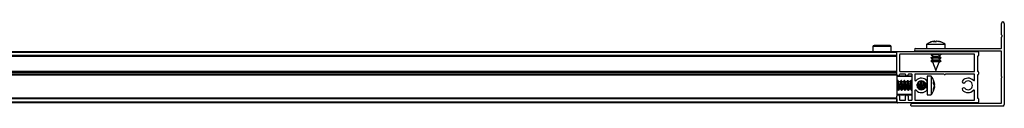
# Model space of a CAD drawing. Header units: millimetres. Extents: x 2867.23 to 2868.93, y 3696.15 to 3696.2.
# Tile 4 of 4: x 2868.513 to 2868.9344, y 3696.1503 to 3696.1863. Entities that reach past the tile are written whole.
import ezdxf

# ---------------------------------------------------------------- set-up
doc = ezdxf.new("R2010")
doc.units = ezdxf.units.MM
doc.layers.add('SANINDUSA', color=3, linetype='Continuous')

msp = doc.modelspace()

# ---------------------------------------------------------------- linework, layer by layer
at = {"layer": 'SANINDUSA'}
for p, q in [((2868.933222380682, 3696.180884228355), (2868.933222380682, 3696.185731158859)), ((2868.934422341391, 3696.185731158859), (2868.934422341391, 3696.150931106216)), ((2868.933452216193, 3696.180573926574), (2868.933245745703, 3696.180819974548)), ((2868.933245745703, 3696.179942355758), (2868.933452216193, 3696.180188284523)), ((2868.885538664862, 3696.176281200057), (2868.878678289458, 3696.176281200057)), ((2868.90117236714, 3696.176754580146), (2868.90117236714, 3696.175031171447)), ((2868.90117236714, 3696.176754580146), (2868.909033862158, 3696.176754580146)), ((2868.904507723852, 3696.178085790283), (2868.902987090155, 3696.177752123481)), ((2868.904437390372, 3696.178085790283), (2868.904067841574, 3696.177995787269)), ((2868.904149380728, 3696.177752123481), (2868.904507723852, 3696.178085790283)), ((2868.905082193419, 3696.177752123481), (2868.904149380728, 3696.177752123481)), ((2868.904454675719, 3696.178013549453), (2868.904790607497, 3696.178085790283)), ((2868.904579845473, 3696.177752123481), (2868.904507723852, 3696.178085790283)), ((2868.904790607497, 3696.178085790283), (2868.905262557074, 3696.177752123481)), ((2868.904833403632, 3696.177740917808), (2868.904790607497, 3696.178085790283)), ((2868.904954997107, 3696.178085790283), (2868.905333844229, 3696.177929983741)), ((2868.905389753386, 3696.178085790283), (2868.905081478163, 3696.177958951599)), ((2868.905554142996, 3696.178085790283), (2868.905082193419, 3696.177752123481)), ((2868.906815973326, 3696.177752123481), (2868.905389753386, 3696.178085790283)), ((2868.90710553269, 3696.177752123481), (2868.905554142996, 3696.178085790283)), ((2868.90583702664, 3696.178085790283), (2868.907357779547, 3696.177752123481)), ((2868.90590747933, 3696.178085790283), (2868.906274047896, 3696.177996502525)), ((2868.907357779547, 3696.177752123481), (2868.90710553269, 3696.177752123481)), ((2868.909143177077, 3696.176748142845), (2868.908663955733, 3696.177075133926)), ((2868.909033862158, 3696.176754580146), (2868.909172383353, 3696.176754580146)), ((2868.909172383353, 3696.175031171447), (2868.909172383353, 3696.176754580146)), ((2868.933222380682, 3696.175131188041), (2868.933222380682, 3696.179877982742)), ((2867.28042240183, 3696.173681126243), (2868.888422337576, 3696.173681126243)), ((2867.28042240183, 3696.173381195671), (2868.888422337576, 3696.173381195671)), ((2868.888422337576, 3696.171981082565), (2867.28042240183, 3696.171981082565)), ((2868.878178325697, 3696.175785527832), (2868.878159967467, 3696.173681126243)), ((2868.886038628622, 3696.175785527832), (2868.878178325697, 3696.175785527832)), ((2868.886056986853, 3696.173681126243), (2868.886038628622, 3696.175785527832)), ((2868.888422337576, 3696.173381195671), (2868.888422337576, 3696.173681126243)), ((2868.888422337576, 3696.171981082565), (2868.888422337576, 3696.173381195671)), ((2868.888422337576, 3696.163781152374), (2868.888422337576, 3696.173381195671)), ((2868.888722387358, 3696.173681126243), (2868.923122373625, 3696.173681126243)), ((2868.889622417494, 3696.172381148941), (2868.889622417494, 3696.165281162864)), ((2868.921622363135, 3696.172481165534), (2868.889722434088, 3696.172481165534)), ((2868.896522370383, 3696.175031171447), (2868.933122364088, 3696.175031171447)), ((2868.933122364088, 3696.173831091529), (2868.896522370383, 3696.173831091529)), ((2868.903148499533, 3696.173701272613), (2868.903119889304, 3696.173681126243)), ((2868.903212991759, 3696.173741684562), (2868.903148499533, 3696.173701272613)), ((2868.903212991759, 3696.172341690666), (2868.903148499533, 3696.172301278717)), ((2868.903161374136, 3696.172139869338), (2868.903712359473, 3696.171906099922)), ((2868.903162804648, 3696.17377053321), (2868.903318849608, 3696.173681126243)), ((2868.903162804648, 3696.172370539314), (2868.903761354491, 3696.172027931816)), ((2868.903712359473, 3696.172089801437), (2868.903712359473, 3696.171416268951)), ((2868.906573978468, 3696.172031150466), (2868.90662070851, 3696.171972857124)), ((2868.90663239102, 3696.171945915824), (2868.907173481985, 3696.172196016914)), ((2868.90663239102, 3696.171306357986), (2868.90663239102, 3696.171972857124)), ((2868.907181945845, 3696.172391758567), (2868.907025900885, 3696.172481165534)), ((2868.907181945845, 3696.173791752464), (2868.907113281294, 3696.173831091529)), ((2868.907125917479, 3696.172423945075), (2868.907224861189, 3696.172481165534)), ((2868.907131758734, 3696.172420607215), (2868.90719625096, 3696.172461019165)), ((2868.921722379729, 3696.165281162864), (2868.921722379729, 3696.172381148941)), ((2868.923422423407, 3696.173381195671), (2868.923422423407, 3696.171981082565)), ((2868.933222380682, 3696.162981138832), (2868.933222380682, 3696.173731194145)), ((2868.888422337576, 3696.171681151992), (2867.28042240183, 3696.171681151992)), ((2868.888422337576, 3696.171581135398), (2867.28042240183, 3696.171581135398)), ((2868.903212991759, 3696.170941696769), (2868.903148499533, 3696.17090128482)), ((2868.903212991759, 3696.169541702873), (2868.903148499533, 3696.169501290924)), ((2868.903161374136, 3696.170739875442), (2868.903712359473, 3696.170506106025)), ((2868.903161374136, 3696.169339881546), (2868.903771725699, 3696.169080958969)), ((2868.903162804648, 3696.170970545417), (2868.903761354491, 3696.170627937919)), ((2868.903162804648, 3696.169570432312), (2868.903762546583, 3696.169227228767)), ((2868.90377828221, 3696.171446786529), (2868.903171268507, 3696.171166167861)), ((2868.90377828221, 3696.170046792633), (2868.903171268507, 3696.169766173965)), ((2868.903712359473, 3696.17068980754), (2868.903712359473, 3696.170016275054)), ((2868.903712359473, 3696.169289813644), (2868.903712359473, 3696.169231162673)), ((2868.903712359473, 3696.169231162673), (2868.905172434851, 3696.165531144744)), ((2868.906573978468, 3696.169231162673), (2868.903712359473, 3696.169231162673)), ((2868.905172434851, 3696.165531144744), (2868.906602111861, 3696.169154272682)), ((2868.906573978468, 3696.17063115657), (2868.90662070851, 3696.170572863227)), ((2868.906573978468, 3696.169231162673), (2868.906590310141, 3696.169158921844)), ((2868.907181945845, 3696.170991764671), (2868.906583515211, 3696.171334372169)), ((2868.907181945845, 3696.169591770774), (2868.906583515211, 3696.169934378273)), ((2868.906591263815, 3696.169126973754), (2868.907173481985, 3696.169396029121)), ((2868.907183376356, 3696.171222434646), (2868.90663239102, 3696.171456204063)), ((2868.90663239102, 3696.170545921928), (2868.907173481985, 3696.170796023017)), ((2868.90663239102, 3696.169906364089), (2868.90663239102, 3696.170572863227)), ((2868.907183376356, 3696.16982244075), (2868.90663239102, 3696.170056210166)), ((2868.907131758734, 3696.17102049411), (2868.90719625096, 3696.171061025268)), ((2868.907131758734, 3696.169620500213), (2868.90719625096, 3696.169661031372)), ((2868.922922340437, 3696.171581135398), (2868.922922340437, 3696.165281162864)), ((2868.923122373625, 3696.171681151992), (2868.923022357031, 3696.171681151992)), ((2867.28042240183, 3696.165281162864), (2868.888422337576, 3696.165281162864)), ((2867.28042240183, 3696.16518114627), (2868.888422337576, 3696.16518114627)), ((2867.28042240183, 3696.164881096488), (2868.888422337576, 3696.164881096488)), ((2868.888422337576, 3696.163981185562), (2867.28042240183, 3696.163981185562)), ((2868.888422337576, 3696.16368113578), (2867.28042240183, 3696.16368113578)), ((2868.888422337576, 3696.163581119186), (2867.28042240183, 3696.163581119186)), ((2868.888422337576, 3696.163981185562), (2868.888422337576, 3696.164881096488)), ((2868.888422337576, 3696.16368113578), (2868.888422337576, 3696.163781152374)), ((2868.888422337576, 3696.16368113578), (2868.888422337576, 3696.163581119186)), ((2868.888422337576, 3696.163581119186), (2868.888422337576, 3696.154581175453)), ((2868.889622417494, 3696.163881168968), (2868.889622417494, 3696.163781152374)), ((2868.889722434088, 3696.16518114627), (2868.921622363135, 3696.16518114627)), ((2868.892022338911, 3696.163981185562), (2868.889722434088, 3696.163981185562)), ((2868.892122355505, 3696.163781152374), (2868.892122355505, 3696.163881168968)), ((2868.893322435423, 3696.163881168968), (2868.893322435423, 3696.163781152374)), ((2868.894822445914, 3696.163981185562), (2868.893422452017, 3696.163981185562)), ((2868.894922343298, 3696.152981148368), (2868.894922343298, 3696.163881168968)), ((2868.896122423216, 3696.163881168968), (2868.896122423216, 3696.161485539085)), ((2868.908622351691, 3696.163981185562), (2868.89622243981, 3696.163981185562)), ((2868.921622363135, 3696.163981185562), (2868.909222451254, 3696.163981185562)), ((2868.921722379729, 3696.161485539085), (2868.921722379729, 3696.163881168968)), ((2868.922922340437, 3696.163581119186), (2868.922922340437, 3696.153781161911)), ((2868.923022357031, 3696.16518114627), (2868.923122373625, 3696.16518114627)), ((2868.923122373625, 3696.16368113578), (2868.923022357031, 3696.16368113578)), ((2868.923422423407, 3696.164881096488), (2868.923422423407, 3696.163981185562)), ((2868.89472242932, 3696.163181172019), (2868.888422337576, 3696.163181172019)), ((2868.894922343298, 3696.162981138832), (2868.888422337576, 3696.162981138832)), ((2868.888468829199, 3696.160641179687), (2868.888422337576, 3696.160641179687)), ((2868.888676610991, 3696.161227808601), (2868.88844689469, 3696.160607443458)), ((2868.889161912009, 3696.160658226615), (2868.888739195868, 3696.161236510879)), ((2868.888838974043, 3696.161180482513), (2868.888815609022, 3696.161131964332)), ((2868.889342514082, 3696.160641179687), (2868.88904425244, 3696.161185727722)), ((2868.889868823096, 3696.160641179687), (2868.889172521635, 3696.160641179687)), ((2868.889276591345, 3696.160641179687), (2868.889327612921, 3696.160641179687)), ((2868.890076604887, 3696.161227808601), (2868.889846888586, 3696.160607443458)), ((2868.890561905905, 3696.160658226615), (2868.890139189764, 3696.161236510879)), ((2868.89023896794, 3696.161180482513), (2868.890215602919, 3696.161131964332)), ((2868.890742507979, 3696.160641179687), (2868.890444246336, 3696.161185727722)), ((2868.891268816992, 3696.160641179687), (2868.890572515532, 3696.160641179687)), ((2868.890676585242, 3696.160641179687), (2868.890727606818, 3696.160641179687)), ((2868.891476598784, 3696.161227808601), (2868.891246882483, 3696.160607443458)), ((2868.891961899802, 3696.160658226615), (2868.891539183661, 3696.161236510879)), ((2868.891638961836, 3696.161180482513), (2868.891615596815, 3696.161131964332)), ((2868.892142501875, 3696.160641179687), (2868.891844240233, 3696.161185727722)), ((2868.892668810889, 3696.160641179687), (2868.891972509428, 3696.160641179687)), ((2868.892076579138, 3696.160641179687), (2868.892127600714, 3696.160641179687)), ((2868.89287671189, 3696.161227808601), (2868.892646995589, 3696.160607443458)), ((2868.893361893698, 3696.160658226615), (2868.892939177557, 3696.161236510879)), ((2868.893038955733, 3696.161180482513), (2868.893015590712, 3696.161131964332)), ((2868.893542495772, 3696.160641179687), (2868.893244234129, 3696.161185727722)), ((2868.894068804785, 3696.160641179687), (2868.893372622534, 3696.160641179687)), ((2868.893476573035, 3696.160641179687), (2868.893527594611, 3696.160641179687)), ((2868.894276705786, 3696.161227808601), (2868.894046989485, 3696.160607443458)), ((2868.894761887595, 3696.160658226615), (2868.894339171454, 3696.161236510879)), ((2868.894438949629, 3696.161180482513), (2868.894415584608, 3696.161131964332)), ((2868.894922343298, 3696.160677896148), (2868.894644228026, 3696.161185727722)), ((2868.894922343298, 3696.160641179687), (2868.894772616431, 3696.160641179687)), ((2868.894876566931, 3696.160641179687), (2868.894922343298, 3696.160644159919)), ((2868.898268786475, 3696.160641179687), (2868.897706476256, 3696.160641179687)), ((2868.897714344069, 3696.160647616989), (2868.8977275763, 3696.160641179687)), ((2868.897742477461, 3696.160641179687), (2868.897731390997, 3696.160661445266)), ((2868.898372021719, 3696.160999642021), (2868.898244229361, 3696.160641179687)), ((2868.898394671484, 3696.16100643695), (2868.898246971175, 3696.160607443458)), ((2868.898961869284, 3696.160658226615), (2868.89866551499, 3696.161063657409)), ((2868.899142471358, 3696.160641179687), (2868.898901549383, 3696.161081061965)), ((2868.89966889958, 3696.160641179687), (2868.89897259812, 3696.160641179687)), ((2868.899076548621, 3696.160641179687), (2868.899127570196, 3696.160641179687)), ((2868.899735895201, 3696.160898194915), (2868.899644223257, 3696.160641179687)), ((2868.899751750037, 3696.160890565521), (2868.899646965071, 3696.160607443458)), ((2868.900543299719, 3696.160008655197), (2868.900483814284, 3696.160285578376)), ((2868.901243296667, 3696.158028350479), (2868.901243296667, 3696.160333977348)), ((2868.903166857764, 3696.163181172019), (2868.901443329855, 3696.163181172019)), ((2868.901443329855, 3696.163181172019), (2868.901443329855, 3696.155181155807)), ((2868.903166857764, 3696.163181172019), (2868.903166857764, 3696.155181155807)), ((2868.90424808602, 3696.160971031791), (2868.904164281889, 3696.161363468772)), ((2868.904164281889, 3696.160758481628), (2868.904497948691, 3696.159932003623)), ((2868.904164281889, 3696.159951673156), (2868.904164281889, 3696.160758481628)), ((2868.904497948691, 3696.159026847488), (2868.904164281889, 3696.159951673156)), ((2868.904197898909, 3696.15985868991), (2868.904497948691, 3696.159932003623)), ((2868.904357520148, 3696.159908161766), (2868.904497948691, 3696.159335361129)), ((2868.904435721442, 3696.15992759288), (2868.904497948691, 3696.159632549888)), ((2868.933222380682, 3696.151631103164), (2868.933222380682, 3696.162381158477)), ((2868.888422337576, 3696.157721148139), (2868.888841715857, 3696.157721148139)), ((2868.888422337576, 3696.155381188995), (2868.894922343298, 3696.155381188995)), ((2868.888422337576, 3696.155181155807), (2868.89472242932, 3696.155181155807)), ((2868.888644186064, 3696.157721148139), (2868.888942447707, 3696.157176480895)), ((2868.888824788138, 3696.157704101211), (2868.889247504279, 3696.157125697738)), ((2868.889147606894, 3696.157181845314), (2868.889171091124, 3696.157230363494)), ((2868.889309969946, 3696.157134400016), (2868.889539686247, 3696.157754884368)), ((2868.889517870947, 3696.157721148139), (2868.890241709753, 3696.157721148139)), ((2868.890044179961, 3696.157721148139), (2868.890342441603, 3696.157176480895)), ((2868.890224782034, 3696.157704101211), (2868.890647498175, 3696.157125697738)), ((2868.89054772, 3696.157181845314), (2868.89057108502, 3696.157230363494)), ((2868.890709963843, 3696.157134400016), (2868.890939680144, 3696.157754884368)), ((2868.890917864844, 3696.157721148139), (2868.89164170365, 3696.157721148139)), ((2868.891444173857, 3696.157721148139), (2868.8917424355, 3696.157176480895)), ((2868.891624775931, 3696.157704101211), (2868.892047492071, 3696.157125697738)), ((2868.891947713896, 3696.157181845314), (2868.891971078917, 3696.157230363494)), ((2868.892109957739, 3696.157134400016), (2868.89233967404, 3696.157754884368)), ((2868.89231785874, 3696.157721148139), (2868.893041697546, 3696.157721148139)), ((2868.892844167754, 3696.157721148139), (2868.893142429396, 3696.157176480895)), ((2868.893024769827, 3696.157704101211), (2868.893447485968, 3696.157125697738)), ((2868.893347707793, 3696.157181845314), (2868.893371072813, 3696.157230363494)), ((2868.893510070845, 3696.157134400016), (2868.893739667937, 3696.157754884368)), ((2868.893717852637, 3696.157721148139), (2868.894441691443, 3696.157721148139)), ((2868.89424416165, 3696.157721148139), (2868.894542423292, 3696.157176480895)), ((2868.894424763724, 3696.157704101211), (2868.894847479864, 3696.157125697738)), ((2868.894747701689, 3696.157181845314), (2868.89477106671, 3696.157230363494)), ((2868.894910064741, 3696.157134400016), (2868.894922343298, 3696.157167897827)), ((2868.896122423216, 3696.156876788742), (2868.896122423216, 3696.152981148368)), ((2868.896301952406, 3696.15711699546), (2868.896302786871, 3696.157115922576)), ((2868.896310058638, 3696.157134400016), (2868.896318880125, 3696.157158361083)), ((2868.897879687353, 3696.157592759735), (2868.897939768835, 3696.157754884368)), ((2868.897893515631, 3696.157583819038), (2868.897942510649, 3696.157721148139)), ((2868.897917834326, 3696.157721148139), (2868.898641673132, 3696.157721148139)), ((2868.898444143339, 3696.157721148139), (2868.898676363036, 3696.157297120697)), ((2868.898624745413, 3696.157704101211), (2868.898933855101, 3696.157281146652)), ((2868.899170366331, 3696.157297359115), (2868.899339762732, 3696.157754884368)), ((2868.89919242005, 3696.157300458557), (2868.899342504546, 3696.157721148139)), ((2868.899317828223, 3696.157721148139), (2868.900041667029, 3696.157721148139)), ((2868.899844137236, 3696.157721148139), (2868.899927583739, 3696.157568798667)), ((2868.899984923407, 3696.157721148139), (2868.900002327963, 3696.15763042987)), ((2868.90002473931, 3696.157704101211), (2868.900058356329, 3696.157658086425)), ((2868.901443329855, 3696.155181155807), (2868.903166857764, 3696.155181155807)), ((2868.904164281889, 3696.157665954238), (2868.904497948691, 3696.159026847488)), ((2868.904497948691, 3696.158430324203), (2868.904164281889, 3696.157134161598)), ((2868.904164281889, 3696.157134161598), (2868.904164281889, 3696.157665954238)), ((2868.90433189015, 3696.158460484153), (2868.904497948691, 3696.15909694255)), ((2868.904497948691, 3696.158863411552), (2868.904404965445, 3696.158442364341)), ((2868.904435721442, 3696.158434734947), (2868.904497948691, 3696.158729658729)), ((2868.921722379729, 3696.152981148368), (2868.921722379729, 3696.156876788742)), ((2867.28042240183, 3696.153781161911), (2868.888422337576, 3696.153781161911)), ((2868.888422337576, 3696.153681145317), (2867.28042240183, 3696.153681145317)), ((2868.888422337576, 3696.153381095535), (2867.28042240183, 3696.153381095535)), ((2868.888422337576, 3696.151981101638), (2867.28042240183, 3696.151981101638)), ((2868.888422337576, 3696.151681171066), (2867.28042240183, 3696.151681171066)), ((2868.888422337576, 3696.151981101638), (2868.888422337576, 3696.154581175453)), ((2868.888422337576, 3696.153381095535), (2868.888422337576, 3696.151981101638)), ((2868.888422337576, 3696.151681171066), (2868.888422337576, 3696.151981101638)), ((2868.923122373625, 3696.151681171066), (2868.888722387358, 3696.151681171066)), ((2868.889622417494, 3696.154581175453), (2868.889622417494, 3696.152981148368)), ((2868.889722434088, 3696.152881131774), (2868.892022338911, 3696.152881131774)), ((2868.892122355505, 3696.152981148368), (2868.892122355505, 3696.154581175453)), ((2868.893322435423, 3696.154581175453), (2868.893322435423, 3696.152981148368)), ((2868.893422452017, 3696.152881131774), (2868.894822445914, 3696.152881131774)), ((2868.894422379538, 3696.150631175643), (2868.894422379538, 3696.150931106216)), ((2868.895022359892, 3696.15153108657), (2868.933122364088, 3696.15153108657)), ((2868.89622243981, 3696.152881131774), (2868.921622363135, 3696.152881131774)), ((2868.923022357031, 3696.153681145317), (2868.923122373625, 3696.153681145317)), ((2868.923422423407, 3696.153381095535), (2868.923422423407, 3696.151981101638)), ((2868.933822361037, 3696.150331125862), (2868.89472242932, 3696.150331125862))]:
    msp.add_line(p, q, dxfattribs=at)
at = {"layer": 'SANINDUSA', "flags": 128}
for points in [[(2868.903162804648, 3696.172370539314), (2868.903145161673, 3696.172381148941), (2868.903075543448, 3696.172481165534)], [(2868.903162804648, 3696.17377053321), (2868.903145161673, 3696.173781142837), (2868.903088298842, 3696.173831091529)], [(2868.903148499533, 3696.172301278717), (2868.903089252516, 3696.172249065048), (2868.903168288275, 3696.172137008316), (2868.903552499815, 3696.172062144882), (2868.903712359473, 3696.172049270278)], [(2868.906956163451, 3696.172481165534), (2868.90719958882, 3696.172381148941), (2868.907252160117, 3696.172249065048), (2868.907173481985, 3696.172196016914)], [(2868.907099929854, 3696.173831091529), (2868.90719958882, 3696.173781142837), (2868.907269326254, 3696.173681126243)], [(2868.903148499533, 3696.17090128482), (2868.903089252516, 3696.170849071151), (2868.903168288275, 3696.170737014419), (2868.903552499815, 3696.170662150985), (2868.903712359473, 3696.170649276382)], [(2868.903148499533, 3696.169501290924), (2868.903089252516, 3696.169449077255), (2868.903168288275, 3696.169337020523), (2868.903552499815, 3696.169262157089), (2868.903712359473, 3696.169249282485)], [(2868.903162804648, 3696.170970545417), (2868.903145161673, 3696.170981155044), (2868.903092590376, 3696.171113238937), (2868.903356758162, 3696.171225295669), (2868.903897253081, 3696.171300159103), (2868.904631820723, 3696.171326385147), (2868.905448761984, 3696.171300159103), (2868.906223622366, 3696.171225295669), (2868.906838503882, 3696.171113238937), (2868.90719958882, 3696.170981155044), (2868.907252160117, 3696.170849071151), (2868.907173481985, 3696.170796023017)], [(2868.903162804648, 3696.169570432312), (2868.903145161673, 3696.169581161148), (2868.903092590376, 3696.16971324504), (2868.903356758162, 3696.169825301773), (2868.903897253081, 3696.169900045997), (2868.904631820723, 3696.16992639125), (2868.905448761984, 3696.169900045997), (2868.906223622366, 3696.169825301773), (2868.906838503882, 3696.16971324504), (2868.90719958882, 3696.169581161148), (2868.907252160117, 3696.169449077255), (2868.907173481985, 3696.169396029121)], [(2868.907125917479, 3696.171023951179), (2868.907255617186, 3696.171113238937), (2868.907183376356, 3696.171222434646)], [(2868.907125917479, 3696.169623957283), (2868.907255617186, 3696.16971324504), (2868.907183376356, 3696.16982244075)], [(2868.888643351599, 3696.159960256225), (2868.888736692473, 3696.159436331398), (2868.88881608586, 3696.158865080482), (2868.888869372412, 3696.158335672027), (2868.888888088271, 3696.15793071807), (2868.888869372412, 3696.157713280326), (2868.88881608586, 3696.157717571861), (2868.888814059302, 3696.157721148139)], [(2868.888676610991, 3696.161227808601), (2868.888749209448, 3696.161221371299), (2868.88886126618, 3696.160910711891), (2868.888993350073, 3696.160336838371), (2868.889125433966, 3696.159587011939), (2868.889237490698, 3696.158775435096), (2868.889312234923, 3696.158025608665), (2868.889338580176, 3696.157451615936), (2868.889312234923, 3696.157140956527), (2868.889247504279, 3696.157125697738)], [(2868.88904425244, 3696.161185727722), (2868.888993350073, 3696.161255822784), (2868.88886126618, 3696.161220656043), (2868.888817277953, 3696.161129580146)], [(2868.890043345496, 3696.159960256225), (2868.890136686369, 3696.159436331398), (2868.890216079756, 3696.158865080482), (2868.890269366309, 3696.158335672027), (2868.890288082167, 3696.15793071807), (2868.890269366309, 3696.157713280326), (2868.890216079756, 3696.157717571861), (2868.890214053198, 3696.157721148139)], [(2868.890076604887, 3696.161227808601), (2868.890149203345, 3696.161221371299), (2868.890261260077, 3696.160910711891), (2868.89039334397, 3696.160336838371), (2868.890525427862, 3696.159587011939), (2868.890637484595, 3696.158775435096), (2868.890712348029, 3696.158025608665), (2868.890738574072, 3696.157451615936), (2868.890712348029, 3696.157140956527), (2868.890647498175, 3696.157125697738)], [(2868.890444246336, 3696.161185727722), (2868.89039334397, 3696.161255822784), (2868.890261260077, 3696.161220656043), (2868.890217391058, 3696.161129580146)], [(2868.891443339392, 3696.159960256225), (2868.891536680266, 3696.159436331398), (2868.891616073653, 3696.158865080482), (2868.891669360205, 3696.158335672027), (2868.891688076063, 3696.15793071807), (2868.891669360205, 3696.157713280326), (2868.891616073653, 3696.157717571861), (2868.891614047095, 3696.157721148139)], [(2868.891476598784, 3696.161227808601), (2868.891549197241, 3696.161221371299), (2868.891661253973, 3696.160910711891), (2868.891793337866, 3696.160336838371), (2868.891925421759, 3696.159587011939), (2868.892037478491, 3696.158775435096), (2868.892112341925, 3696.158025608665), (2868.892138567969, 3696.157451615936), (2868.892112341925, 3696.157140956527), (2868.892047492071, 3696.157125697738)], [(2868.891844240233, 3696.161185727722), (2868.891793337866, 3696.161255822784), (2868.891661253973, 3696.161220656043), (2868.891617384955, 3696.161129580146)], [(2868.892843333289, 3696.159960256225), (2868.892936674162, 3696.159436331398), (2868.893016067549, 3696.158865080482), (2868.893069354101, 3696.158335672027), (2868.89308806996, 3696.15793071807), (2868.893069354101, 3696.157713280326), (2868.893016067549, 3696.157717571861), (2868.893014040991, 3696.157721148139)], [(2868.89287671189, 3696.161227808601), (2868.892949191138, 3696.161221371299), (2868.89306124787, 3696.160910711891), (2868.893193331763, 3696.160336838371), (2868.893325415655, 3696.159587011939), (2868.893437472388, 3696.158775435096), (2868.893512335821, 3696.158025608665), (2868.893538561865, 3696.157451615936), (2868.893512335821, 3696.157140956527), (2868.893447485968, 3696.157125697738)], [(2868.893244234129, 3696.161185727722), (2868.893193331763, 3696.161255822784), (2868.89306124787, 3696.161220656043), (2868.893017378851, 3696.161129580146)], [(2868.894243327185, 3696.159960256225), (2868.894336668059, 3696.159436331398), (2868.894416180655, 3696.158865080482), (2868.894469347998, 3696.158335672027), (2868.894488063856, 3696.15793071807), (2868.894469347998, 3696.157713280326), (2868.894416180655, 3696.157717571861), (2868.894414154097, 3696.157721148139)], [(2868.894644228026, 3696.161185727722), (2868.894593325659, 3696.161255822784), (2868.894461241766, 3696.161220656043), (2868.894417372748, 3696.161129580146)], [(2868.897743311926, 3696.160008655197), (2868.897649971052, 3696.160419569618), (2868.897609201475, 3696.160554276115)], [(2868.898443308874, 3696.159960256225), (2868.898536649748, 3696.159436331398), (2868.898616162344, 3696.158865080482), (2868.898669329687, 3696.158335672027), (2868.898688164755, 3696.15793071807), (2868.898669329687, 3696.157713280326), (2868.898616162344, 3696.157717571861), (2868.898614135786, 3696.157721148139)], [(2868.899843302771, 3696.159960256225), (2868.899936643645, 3696.159436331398), (2868.900016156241, 3696.158865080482), (2868.900069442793, 3696.158335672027), (2868.900088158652, 3696.15793071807), (2868.900069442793, 3696.157713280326), (2868.900016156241, 3696.157717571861), (2868.900014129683, 3696.157721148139)], [(2868.888784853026, 3696.157721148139), (2868.88886126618, 3696.157387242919), (2868.888993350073, 3696.157106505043), (2868.889125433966, 3696.157141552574), (2868.889147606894, 3696.157181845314)], [(2868.890184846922, 3696.157721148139), (2868.890261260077, 3696.157387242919), (2868.89039334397, 3696.157106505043), (2868.890525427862, 3696.157141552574), (2868.89054772, 3696.157181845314)], [(2868.891584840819, 3696.157721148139), (2868.891661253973, 3696.157387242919), (2868.891793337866, 3696.157106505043), (2868.891925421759, 3696.157141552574), (2868.891947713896, 3696.157181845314)], [(2868.892984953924, 3696.157721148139), (2868.89306124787, 3696.157387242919), (2868.893193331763, 3696.157106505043), (2868.893325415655, 3696.157141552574), (2868.893347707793, 3696.157181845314)], [(2868.894384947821, 3696.157721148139), (2868.894461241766, 3696.157387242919), (2868.894593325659, 3696.157106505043), (2868.894725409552, 3696.157141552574), (2868.894747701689, 3696.157181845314)], [(2868.894922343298, 3696.157183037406), (2868.894912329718, 3696.157140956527), (2868.894847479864, 3696.157125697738)], [(2868.896316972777, 3696.157157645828), (2868.896312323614, 3696.157140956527), (2868.896247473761, 3696.157125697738)], [(2868.89858492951, 3696.157721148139), (2868.898661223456, 3696.157387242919), (2868.898690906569, 3696.157295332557)]]:
    msp.add_lwpolyline(points, dxfattribs=at)
at = {"layer": 'SANINDUSA'}
for centre, radius, start, end in [((2868.933822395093, 3696.185731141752), 0.0006000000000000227, 0, 180), ((2868.933322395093, 3696.180884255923), 9.999999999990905e-05, 180, 220.0000000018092), ((2868.933222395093, 3696.180381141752), 0.0003000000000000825, 319.9999999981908, 40.00000000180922), ((2868.878678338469, 3696.175781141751), 0.0005000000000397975, 90, 179.5000000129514), ((2868.885538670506, 3696.175781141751), 0.0005000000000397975, 0.4999999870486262, 90), ((2868.933322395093, 3696.17987802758), 0.0001000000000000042, 139.9999999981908, 180), ((2868.888722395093, 3696.173381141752), 0.0003000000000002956, 90, 180), ((2868.889722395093, 3696.172381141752), 0.0001000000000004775, 90, 180), ((2868.896522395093, 3696.174431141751), 0.0006000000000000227, 90, 270), ((2868.905102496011, 3696.168658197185), 0.003679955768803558, 66.43031265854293, 112.1949410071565), ((2868.921622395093, 3696.172381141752), 0.0001000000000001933, 0, 90), ((2868.923122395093, 3696.173381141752), 0.0003000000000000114, 0, 90), ((2868.923122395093, 3696.171981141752), 0.0003000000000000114, 270, 0), ((2868.933122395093, 3696.175131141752), 9.999999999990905e-05, 270, 0), ((2868.933122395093, 3696.173731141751), 0.0001000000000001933, 0, 90), ((2868.905102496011, 3696.167258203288), 0.003679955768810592, 66.43031265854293, 112.1949410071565), ((2868.905102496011, 3696.165858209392), 0.003679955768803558, 66.43031265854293, 112.1949410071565), ((2868.923022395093, 3696.171581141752), 9.999999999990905e-05, 90, 180), ((2868.889022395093, 3696.163781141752), 0.0006000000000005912, 180, 0), ((2868.889722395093, 3696.165281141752), 9.999999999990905e-05, 180, 270), ((2868.889722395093, 3696.163881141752), 9.999999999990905e-05, 90, 180), ((2868.892022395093, 3696.163881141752), 0.0001000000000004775, 0, 90), ((2868.892722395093, 3696.163781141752), 0.0006000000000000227, 180, 0), ((2868.893422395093, 3696.163881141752), 9.999999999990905e-05, 90, 180), ((2868.894822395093, 3696.163881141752), 9.999999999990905e-05, 0, 90), ((2868.896222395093, 3696.163881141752), 0.0001000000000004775, 90, 180), ((2868.908922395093, 3696.164106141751), 0.0003250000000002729, 202.6198649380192, 337.3801350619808), ((2868.921622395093, 3696.165281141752), 9.999999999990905e-05, 270, 0), ((2868.921622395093, 3696.163881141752), 9.999999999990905e-05, 0, 90), ((2868.923022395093, 3696.165281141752), 0.0001000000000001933, 180, 270), ((2868.923022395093, 3696.163581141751), 0.0001000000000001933, 90, 180), ((2868.923122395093, 3696.164881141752), 0.0003000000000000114, 0, 90), ((2868.923122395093, 3696.163981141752), 0.0003000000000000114, 270, 0), ((2868.887491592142, 3696.159841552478), 0.001859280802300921, 5.156411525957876, 26.05552497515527), ((2868.888891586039, 3696.159841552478), 0.00185928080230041, 5.156411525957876, 26.05552497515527), ((2868.890291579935, 3696.159841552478), 0.001859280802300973, 5.156411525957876, 26.05552497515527), ((2868.891703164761, 3696.159844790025), 0.001847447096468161, 5.088718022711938, 26.12321847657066), ((2868.885149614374, 3696.157731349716), 0.009773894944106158, 0.8850363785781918, 20.96112556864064), ((2868.894722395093, 3696.162981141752), 0.0001999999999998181, 0, 90), ((2868.893286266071, 3696.159928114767), 0.00164636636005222, 6.408999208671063, 26.32540428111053), ((2868.896422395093, 3696.161485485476), 0.0002999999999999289, 180, 317.3320744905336), ((2868.898922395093, 3696.159181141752), 0.003099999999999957, 39.79181950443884, 137.3320744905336), ((2868.898922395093, 3696.159181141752), 0.001900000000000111, 39.79181950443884, 320.2081804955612), ((2868.883250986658, 3696.157216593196), 0.0140625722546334, 4.207762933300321, 10.15491724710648), ((2868.878427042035, 3696.156557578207), 0.01933919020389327, 3.386387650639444, 11.2029918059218), ((2868.885000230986, 3696.157269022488), 0.01413415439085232, 0.09698865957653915, 15.54330794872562), ((2868.89730998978, 3696.159846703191), 0.001840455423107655, 5.04830671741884, 26.16362978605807), ((2868.880982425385, 3696.156494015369), 0.01958991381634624, 4.640113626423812, 12.25154546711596), ((2868.900843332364, 3696.160781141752), 0.000600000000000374, 219.7918195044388, 39.79181950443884), ((2868.917001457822, 3696.160781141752), 0.0005999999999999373, 140.2081804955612, 320.2081804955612), ((2868.918922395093, 3696.159181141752), 0.003100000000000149, 42.66792550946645, 140.2081804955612), ((2868.918922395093, 3696.159181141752), 0.001900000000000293, 219.7918195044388, 140.2081804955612), ((2868.921422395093, 3696.161485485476), 0.0002999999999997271, 222.6679255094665, 0), ((2868.933097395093, 3696.162681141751), 0.0003249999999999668, 292.6198649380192, 67.38013506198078), ((2868.889022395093, 3696.154581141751), 0.0006000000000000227, 0, 180), ((2868.892722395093, 3696.154581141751), 0.0006000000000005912, 0, 180), ((2868.894722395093, 3696.155381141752), 0.0001999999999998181, 269.9999999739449, 0), ((2868.896422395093, 3696.156876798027), 0.0003000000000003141, 42.66792550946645, 180), ((2868.898922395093, 3696.159181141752), 0.003100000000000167, 222.6679255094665, 320.2081804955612), ((2868.900843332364, 3696.157581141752), 0.0006000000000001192, 320.2081804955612, 140.2081804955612), ((2868.917001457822, 3696.157581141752), 0.0006000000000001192, 39.79181950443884, 219.7918195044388), ((2868.918922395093, 3696.159181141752), 0.003099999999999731, 219.7918195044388, 317.3320744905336), ((2868.921422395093, 3696.156876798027), 0.0003000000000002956, 0, 137.3320744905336), ((2868.888722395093, 3696.151981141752), 0.0003000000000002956, 180, 270), ((2868.889722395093, 3696.152981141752), 0.0001000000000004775, 180, 270), ((2868.892022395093, 3696.152981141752), 0.0001000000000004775, 270, 0), ((2868.893422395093, 3696.152981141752), 0.0001000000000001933, 180, 270), ((2868.895022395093, 3696.150931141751), 0.0006000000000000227, 90, 180), ((2868.894822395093, 3696.152981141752), 9.999999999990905e-05, 270, 0), ((2868.896222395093, 3696.152981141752), 9.999999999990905e-05, 180, 270), ((2868.921622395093, 3696.152981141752), 0.0001000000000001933, 270, 0), ((2868.923022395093, 3696.153781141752), 0.0001000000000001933, 180, 270), ((2868.923122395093, 3696.153381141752), 0.0003000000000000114, 0, 90), ((2868.923122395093, 3696.151981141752), 0.0003000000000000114, 270, 0), ((2868.933122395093, 3696.151631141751), 0.0001000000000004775, 270, 0), ((2868.933822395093, 3696.150931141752), 0.0006000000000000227, 270, 0), ((2868.894722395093, 3696.150631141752), 0.0003000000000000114, 180, 270)]:
    msp.add_arc(centre, radius, start, end, dxfattribs=at)
for centre, major_axis, ratio, start_param, end_param in [((2868.905172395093, 3696.172026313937), (0.001459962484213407, -6.51782200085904e-05), 0.1605806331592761, 0.2910083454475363, 3.148761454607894), ((2868.905172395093, 3696.170626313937), (0.001459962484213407, -6.517822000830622e-05), 0.1605806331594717, 0.2910083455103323, 3.148761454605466), ((2868.905172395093, 3696.169226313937), (0.001459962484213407, -6.51782200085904e-05), 0.1605806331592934, 0.2910083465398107, 3.148761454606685), ((2868.88863850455, 3696.159181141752), (-0.0002048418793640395, 0.001459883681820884), 0.08996794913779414, 3.128969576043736, 5.262704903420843), ((2868.89003850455, 3696.159181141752), (-0.0002048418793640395, 0.001459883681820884), 0.089967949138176, 3.128969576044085, 5.262704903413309), ((2868.89143850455, 3696.159181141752), (-0.0002048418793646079, 0.001459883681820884), 0.08996794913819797, 3.128969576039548, 5.262704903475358), ((2868.89283850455, 3696.159181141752), (-0.0002048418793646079, 0.001459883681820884), 0.08996794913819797, 3.128969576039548, 5.262704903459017), ((2868.89423850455, 3696.159181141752), (-0.0002048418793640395, 0.001459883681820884), 0.08996794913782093, 3.128969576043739, 5.262704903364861), ((2868.89703850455, 3696.159181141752), (-0.0002048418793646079, 0.001459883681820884), 0.08996794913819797, 4.007398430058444, 5.058807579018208), ((2868.89843850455, 3696.159181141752), (-0.0002048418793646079, 0.001459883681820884), 0.08996794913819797, 3.128969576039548, 5.262704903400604), ((2868.89983850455, 3696.159181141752), (-0.0002048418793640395, 0.001459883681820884), 0.08996794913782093, 3.128969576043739, 5.262704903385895)]:
    msp.add_ellipse(centre, major_axis=major_axis, ratio=ratio, start_param=start_param, end_param=end_param, dxfattribs=at)
for points, knots in [([(2868.902980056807, 3696.177707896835), (2868.902739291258, 3696.177630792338), (2868.902105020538, 3696.177427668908), (2868.901569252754, 3696.17702714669), (2868.901236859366, 3696.176778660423)], [0, 0, 0, 0, 0.379594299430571, 1, 1, 1, 1]), ([(2868.904059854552, 3696.178024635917), (2868.903612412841, 3696.177944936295), (2868.903076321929, 3696.177849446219), (2868.902607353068, 3696.177586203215), (2868.90252980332, 3696.17754267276)], [0, 0, 0, 0, 0.8346377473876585, 1, 1, 1, 1]), ([(2868.907240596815, 3696.177767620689), (2868.907152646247, 3696.177806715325), (2868.906847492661, 3696.177942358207), (2868.906512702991, 3696.177974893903), (2868.906274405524, 3696.177998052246)], [0, 0, 0, 0, 0.2882173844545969, 1, 1, 1, 1]), ([(2868.909122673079, 3696.176778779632), (2868.909094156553, 3696.176805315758), (2868.908721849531, 3696.177151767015), (2868.908019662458, 3696.177530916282), (2868.907314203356, 3696.177736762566), (2868.907058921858, 3696.177811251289)], [0, 0, 0, 0, 0.05027066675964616, 0.6563254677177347, 1, 1, 1, 1]), ([(2868.903782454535, 3696.171438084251), (2868.903794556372, 3696.171446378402), (2868.90383708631, 3696.171475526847), (2868.904076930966, 3696.171510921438), (2868.90442374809, 3696.171535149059), (2868.904812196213, 3696.171541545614), (2868.905225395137, 3696.171533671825), (2868.905688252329, 3696.17150577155), (2868.906115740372, 3696.171457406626), (2868.906439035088, 3696.17139694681), (2868.906540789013, 3696.171352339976), (2868.906589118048, 3696.171331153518)], [0, 0, 0, 0, 0.05135055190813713, 0.1804631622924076, 0.3083712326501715, 0.3956436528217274, 0.5028303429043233, 0.629236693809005, 0.7561848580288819, 0.8841975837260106, 0.9999999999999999, 0.9999999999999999, 0.9999999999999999, 0.9999999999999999]), ([(2868.903782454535, 3696.170038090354), (2868.903794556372, 3696.170046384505), (2868.90383708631, 3696.17007553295), (2868.904076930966, 3696.170110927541), (2868.90442374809, 3696.170135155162), (2868.904812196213, 3696.170141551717), (2868.905225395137, 3696.170133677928), (2868.905688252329, 3696.170105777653), (2868.906115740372, 3696.170057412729), (2868.906439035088, 3696.169996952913), (2868.906540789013, 3696.169952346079), (2868.906589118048, 3696.169931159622)], [0, 0, 0, 0, 0.05135055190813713, 0.1804631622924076, 0.3083712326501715, 0.3956436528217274, 0.5028303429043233, 0.629236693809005, 0.7561848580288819, 0.8841975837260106, 0.9999999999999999, 0.9999999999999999, 0.9999999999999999, 0.9999999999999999]), ([(2868.888468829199, 3696.160633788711), (2868.888469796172, 3696.160636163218), (2868.888480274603, 3696.160661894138), (2868.888518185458, 3696.160556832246), (2868.888577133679, 3696.160328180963), (2868.888622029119, 3696.160078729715), (2868.888643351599, 3696.159960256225)], [0, 0, 0, 0, 0.03363600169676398, 0.3644905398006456, 0.6981733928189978, 1, 1, 1, 1]), ([(2868.889343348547, 3696.160008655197), (2868.889367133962, 3696.159862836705), (2868.88941469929, 3696.159571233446), (2868.889476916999, 3696.159063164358), (2868.889523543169, 3696.15857719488), (2868.889547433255, 3696.158200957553), (2868.889553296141, 3696.157938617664), (2868.889549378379, 3696.157782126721), (2868.889535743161, 3696.157764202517), (2868.889531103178, 3696.157758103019)], [0, 0, 0, 0, 0.1695317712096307, 0.339024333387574, 0.5074373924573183, 0.6742784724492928, 0.788060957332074, 0.9278784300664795, 1, 1, 1, 1]), ([(2868.889868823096, 3696.160633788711), (2868.889869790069, 3696.160636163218), (2868.889880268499, 3696.160661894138), (2868.889918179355, 3696.160556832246), (2868.889977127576, 3696.160328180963), (2868.890022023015, 3696.160078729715), (2868.890043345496, 3696.159960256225)], [0, 0, 0, 0, 0.03363600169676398, 0.3644905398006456, 0.6981733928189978, 1, 1, 1, 1]), ([(2868.890743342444, 3696.160008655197), (2868.890767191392, 3696.159862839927), (2868.89081488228, 3696.159571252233), (2868.890876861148, 3696.159063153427), (2868.890923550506, 3696.15857719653), (2868.890947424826, 3696.158200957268), (2868.890953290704, 3696.157938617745), (2868.890949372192, 3696.157782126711), (2868.890935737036, 3696.157764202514), (2868.890931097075, 3696.157758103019)], [0, 0, 0, 0, 0.1695373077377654, 0.3390247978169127, 0.5074377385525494, 0.6742787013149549, 0.7880611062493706, 0.9278784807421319, 1, 1, 1, 1]), ([(2868.891268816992, 3696.160633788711), (2868.891269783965, 3696.160636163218), (2868.891280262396, 3696.160661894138), (2868.891318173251, 3696.160556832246), (2868.891377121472, 3696.160328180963), (2868.891422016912, 3696.160078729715), (2868.891443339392, 3696.159960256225)], [0, 0, 0, 0, 0.03363600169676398, 0.3644905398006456, 0.6981733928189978, 1, 1, 1, 1]), ([(2868.89214333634, 3696.160008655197), (2868.892167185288, 3696.159862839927), (2868.892214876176, 3696.159571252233), (2868.892276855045, 3696.159063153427), (2868.892323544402, 3696.15857719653), (2868.892347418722, 3696.158200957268), (2868.8923532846, 3696.157938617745), (2868.892349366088, 3696.157782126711), (2868.892335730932, 3696.157764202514), (2868.892331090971, 3696.157758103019)], [0, 0, 0, 0, 0.1695373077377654, 0.3390247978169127, 0.5074377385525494, 0.6742787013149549, 0.7880611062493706, 0.9278784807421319, 1, 1, 1, 1]), ([(2868.892668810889, 3696.160633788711), (2868.892669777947, 3696.160636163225), (2868.892680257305, 3696.160661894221), (2868.892718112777, 3696.160556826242), (2868.89277730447, 3696.160328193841), (2868.892822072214, 3696.160078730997), (2868.892843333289, 3696.159960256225)], [0, 0, 0, 0, 0.03363604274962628, 0.3644909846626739, 0.6981843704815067, 1, 1, 1, 1]), ([(2868.893543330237, 3696.160008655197), (2868.893567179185, 3696.159862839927), (2868.893614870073, 3696.159571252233), (2868.893676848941, 3696.159063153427), (2868.893723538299, 3696.15857719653), (2868.893747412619, 3696.158200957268), (2868.893753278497, 3696.157938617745), (2868.893749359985, 3696.157782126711), (2868.893735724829, 3696.157764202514), (2868.893731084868, 3696.157758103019)], [0, 0, 0, 0, 0.1695373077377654, 0.3390247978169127, 0.5074377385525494, 0.6742787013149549, 0.7880611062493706, 0.9278784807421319, 1, 1, 1, 1]), ([(2868.894068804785, 3696.160633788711), (2868.894069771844, 3696.160636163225), (2868.894080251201, 3696.160661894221), (2868.894118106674, 3696.160556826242), (2868.894177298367, 3696.160328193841), (2868.89422206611, 3696.160078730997), (2868.894243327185, 3696.159960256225)], [0, 0, 0, 0, 0.03363604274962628, 0.3644909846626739, 0.6981843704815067, 1, 1, 1, 1]), ([(2868.897743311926, 3696.160008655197), (2868.897767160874, 3696.159862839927), (2868.897814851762, 3696.159571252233), (2868.897876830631, 3696.159063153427), (2868.897923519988, 3696.15857719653), (2868.897947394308, 3696.158200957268), (2868.897953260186, 3696.157938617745), (2868.897949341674, 3696.157782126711), (2868.897935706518, 3696.157764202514), (2868.897931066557, 3696.157758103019)], [0, 0, 0, 0, 0.1695373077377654, 0.3390247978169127, 0.5074377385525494, 0.6742787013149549, 0.7880611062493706, 0.9278784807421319, 1, 1, 1, 1]), ([(2868.898268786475, 3696.160633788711), (2868.898269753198, 3696.160636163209), (2868.898280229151, 3696.160661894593), (2868.898318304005, 3696.160556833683), (2868.89837723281, 3696.160328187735), (2868.898422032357, 3696.16007873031), (2868.898443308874, 3696.159960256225)], [0, 0, 0, 0, 0.03363611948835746, 0.3644996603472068, 0.6981836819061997, 0.9999999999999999, 0.9999999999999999, 0.9999999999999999, 0.9999999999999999]), ([(2868.899143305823, 3696.160008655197), (2868.899167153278, 3696.159862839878), (2868.89921484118, 3696.159571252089), (2868.899276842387, 3696.159063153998), (2868.899323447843, 3696.158577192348), (2868.899347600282, 3696.158200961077), (2868.899353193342, 3696.157938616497), (2868.899349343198, 3696.15778212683), (2868.899335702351, 3696.157764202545), (2868.899331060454, 3696.157758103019)], [0, 0, 0, 0, 0.1695370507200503, 0.3390242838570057, 0.5074369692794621, 0.6742798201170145, 0.7880614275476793, 0.9278785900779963, 1, 1, 1, 1]), ([(2868.89966889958, 3696.160633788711), (2868.899669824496, 3696.160636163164), (2868.899679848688, 3696.160661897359), (2868.89971846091, 3696.160556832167), (2868.899777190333, 3696.160328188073), (2868.899822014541, 3696.160078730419), (2868.899843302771, 3696.159960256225)], [0, 0, 0, 0, 0.03363152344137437, 0.3644966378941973, 0.6981822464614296, 1, 1, 1, 1]), ([(2868.900543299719, 3696.160008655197), (2868.900567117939, 3696.159862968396), (2868.900614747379, 3696.159571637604), (2868.900677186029, 3696.15906161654), (2868.900722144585, 3696.158582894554), (2868.900744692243, 3696.158278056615), (2868.900746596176, 3696.158169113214), (2868.900746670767, 3696.158164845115)], [0, 0, 0, 0, 0.2489228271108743, 0.4977725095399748, 0.7450444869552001, 0.9900115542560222, 1, 1, 1, 1]), ([(2868.904432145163, 3696.160148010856), (2868.904390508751, 3696.160439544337), (2868.904277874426, 3696.161228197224), (2868.903838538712, 3696.162250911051), (2868.903356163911, 3696.162882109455), (2868.903178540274, 3696.163114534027)], [0, 0, 0, 0, 0.2703394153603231, 0.7313189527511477, 1, 1, 1, 1]), ([(2868.903169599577, 3696.155233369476), (2868.903298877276, 3696.155391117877), (2868.903704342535, 3696.155885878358), (2868.904149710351, 3696.156889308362), (2868.904463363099, 3696.157839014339), (2868.904478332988, 3696.15838993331), (2868.904481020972, 3696.158488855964)], [0, 0, 0, 0, 0.1711682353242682, 0.5368503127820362, 0.9168371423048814, 1, 1, 1, 1])]:
    msp.add_open_spline(points, degree=3, knots=knots, dxfattribs=at)

doc.saveas('drawing.dxf')
